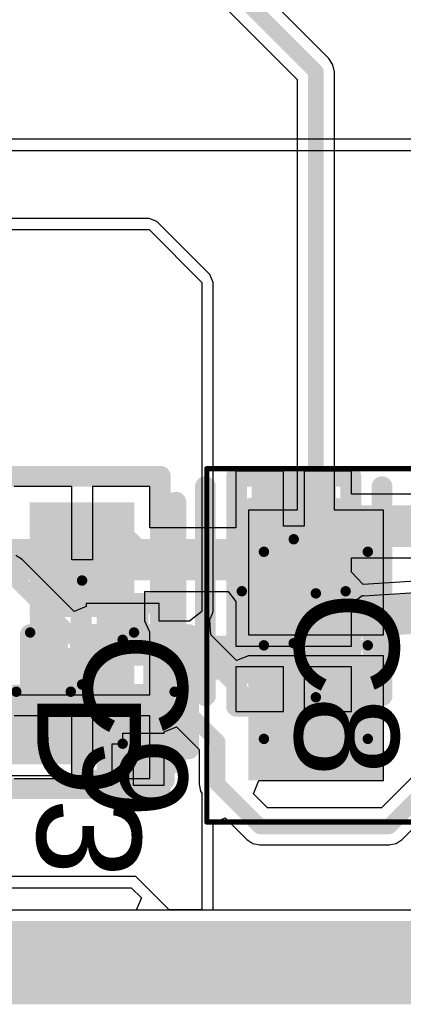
# Model space of a CAD drawing. Header units: millimetres. Extents: x 9.4 to 105.2, y 7.6 to 67.1.
# Tile 67 of 152: x 80.9 to 84.6, y 8 to 17.5. Entities that reach past the tile are written whole.
import ezdxf

# ---------------------------------------------------------------- set-up
doc = ezdxf.new("R2010")
doc.units = ezdxf.units.MM
for name, color, linetype in [('BottomLayer', 5, 'Continuous'), ('BottomOverlay', 54, 'Continuous'), ('BottomPaste', 16, 'Continuous'), ('BottomSolder', 6, 'Continuous'), ('KeepOutLayer', 6, 'Continuous'), ('Mechanical13', 56, 'Continuous'), ('Mechanical15', 56, 'Continuous'), ('Mechanical16', 56, 'Continuous'), ('Mechanical2', 216, 'Continuous'), ('Mechanical20', 56, 'Continuous'), ('Mechanical21', 56, 'Continuous'), ('Mechanical23', 56, 'Continuous'), ('Mechanical24', 56, 'Continuous'), ('Mechanical3', 76, 'Continuous'), ('Mechanical5', 56, 'Continuous'), ('TopLayer', 1, 'Continuous'), ('TopOverlay', 2, 'Continuous'), ('TopPaste', 8, 'Continuous'), ('TopSolder', 216, 'Continuous')]:
    doc.layers.add(name, color=color, linetype=linetype)
doc.styles.add('Arial', font='arial.ttf', dxfattribs={"height": 0.2})

msp = doc.modelspace()

# ---------------------------------------------------------------- hatches: boundary and pattern name
at = {"layer": 'BottomLayer'}
for points in [[(84.3249, 11.695), (83.2249, 11.695), (83.2249, 12.695), (84.3249, 12.695)], [(82.165, 11.799), (82.165, 11.299), (81.665, 11.299), (81.665, 11.799)], [(84.3249, 10.2951), (83.2249, 10.2951), (83.2249, 11.2951), (84.3249, 11.2951)], [(82.165, 10.799), (82.165, 10.299), (81.665, 10.299), (81.665, 10.799)]]:
    msp.add_hatch(color=5, dxfattribs=at).paths.add_polyline_path(points)
at = {"layer": 'BottomPaste'}
for points in [[(84.2749, 11.745), (83.2749, 11.745), (83.2749, 12.645), (84.2749, 12.645)], [(82.165, 11.799), (82.165, 11.299), (81.665, 11.299), (81.665, 11.799)], [(84.2749, 10.3451), (83.2749, 10.3451), (83.2749, 11.2451), (84.2749, 11.2451)], [(82.165, 10.799), (82.165, 10.299), (81.665, 10.299), (81.665, 10.799)]]:
    msp.add_hatch(color=16, dxfattribs=at).paths.add_polyline_path(points)
at = {"layer": 'BottomSolder'}
for points in [[(84.4249, 11.595), (83.1249, 11.595), (83.1249, 12.795), (84.4249, 12.795)], [(82.165, 11.799), (82.165, 11.299), (81.665, 11.299), (81.665, 11.799)], [(84.4249, 10.1951), (83.1249, 10.1951), (83.1249, 11.3951), (84.4249, 11.3951)], [(82.165, 10.799), (82.165, 10.299), (81.665, 10.299), (81.665, 10.799)]]:
    msp.add_hatch(color=6, dxfattribs=at).paths.add_polyline_path(points)
at = {"layer": 'TopLayer'}
for points in [[(83.9678, 13.0215), (83.9678, 12.2634), (83.1557, 12.2634), (83.1557, 13.0215)], [(82.0273, 12.8715), (82.0273, 11.7665), (81.0211, 11.7665), (81.0211, 12.8715)], [(83.9678, 11.7675), (83.9678, 11.0094), (83.1557, 11.0094), (83.1557, 11.7675)], [(82.0273, 11.4704), (82.0273, 10.3653), (81.0211, 10.3653), (81.0211, 11.4704)]]:
    msp.add_hatch(color=1, dxfattribs=at).paths.add_polyline_path(points)
at = {"layer": 'TopPaste'}
for points in [[(83.9678, 13.0215), (83.9678, 12.2634), (83.1557, 12.2634), (83.1557, 13.0215)], [(82.0273, 12.8715), (82.0273, 11.7665), (81.0211, 11.7665), (81.0211, 12.8715)], [(83.9678, 11.7675), (83.9678, 11.0094), (83.1557, 11.0094), (83.1557, 11.7675)], [(82.0273, 11.4704), (82.0273, 10.3653), (81.0211, 10.3653), (81.0211, 11.4704)]]:
    msp.add_hatch(color=8, dxfattribs=at).paths.add_polyline_path(points)
at = {"layer": 'TopSolder'}
for points in [[(83.9678, 13.0215), (83.9678, 12.2634), (83.1557, 12.2634), (83.1557, 13.0215)], [(82.0273, 12.8715), (82.0273, 11.7665), (81.0211, 11.7665), (81.0211, 12.8715)], [(83.9678, 11.7675), (83.9678, 11.0094), (83.1557, 11.0094), (83.1557, 11.7675)], [(82.0273, 11.4704), (82.0273, 10.3653), (81.0211, 10.3653), (81.0211, 11.4704)]]:
    msp.add_hatch(color=216, dxfattribs=at).paths.add_polyline_path(points)

# ---------------------------------------------------------------- linework, layer by layer
at = {"layer": 'BottomLayer'}
for p, q in [((82.5508, 17.984), (83.5965, 16.9384)), ((83.9011, 17.1384), (83.2251, 17.8144)), ((83.9398, 17.0805), (83.9011, 17.1384)), ((83.9534, 17.0123), (83.9398, 17.0805)), ((83.9534, 12.795), (83.9534, 17.0123)), ((83.5965, 16.9384), (83.5965, 12.795)), ((82.169, 15.6022), (80.2927, 15.6022)), ((82.2455, 15.5705), (82.169, 15.6022)), ((82.7535, 15.0625), (82.2455, 15.5705)), ((80.0083, 15.494), (82.169, 15.494)), ((82.169, 15.494), (82.677, 14.986)), ((82.7852, 14.986), (82.7535, 15.0625)), ((82.7535, 15.0625), (82.7535, 15.0625)), ((82.677, 14.986), (82.677, 11.8211)), ((82.7852, 11.8643), (82.7852, 14.986)), ((82.7852, 14.986), (82.7852, 14.986)), ((83.5965, 12.795), (83.1249, 12.795)), ((83.1249, 12.795), (83.1249, 11.595)), ((84.4249, 12.795), (83.9534, 12.795)), ((84.4249, 11.595), (84.4249, 12.795)), ((80.9459, 12.3212), (80.888, 12.3599)), ((81.4477, 11.8195), (80.9459, 12.3212)), ((81.565, 11.8681), (81.4477, 11.8195)), ((82.265, 11.899), (81.565, 11.899)), ((81.565, 11.899), (81.565, 11.8681)), ((82.265, 11.7274), (82.265, 11.899)), ((82.7852, 11.8211), (82.7852, 11.8643)), ((82.677, 11.8211), (82.558, 11.7274)), ((82.7535, 11.7445), (82.7845, 11.8083)), ((82.7613, 11.6274), (82.7535, 11.7445)), ((82.7826, 11.8148), (82.7852, 11.8211)), ((82.7845, 11.8083), (82.7826, 11.8148)), ((82.558, 11.7274), (82.265, 11.7274)), ((82.7669, 11.5924), (82.7613, 11.6274)), ((83.0113, 11.348), (82.7669, 11.5924)), ((83.1249, 11.595), (84.4249, 11.595)), ((83.1249, 11.3951), (83.0113, 11.348)), ((83.1249, 11.395), (83.1249, 11.3951)), ((84.4249, 11.395), (83.1249, 11.395)), ((84.4249, 10.1951), (84.4249, 11.395)), ((82.315, 10.6625), (82.4323, 10.7111)), ((82.4323, 10.7111), (82.651, 10.4925)), ((81.915, 10.549), (81.915, 10.649)), ((81.915, 10.649), (82.315, 10.649)), ((82.315, 10.649), (82.315, 10.6625)), ((81.815, 10.149), (81.815, 10.549)), ((81.815, 10.549), (81.915, 10.549)), ((82.315, 10.449), (82.015, 10.449)), ((82.015, 10.449), (82.015, 10.149)), ((82.315, 10.149), (82.315, 10.449)), ((82.651, 10.4925), (82.651, 10.16)), ((80.791, 10.2431), (81.515, 10.2431)), ((81.515, 10.2431), (81.515, 10.149)), ((84.7084, 10.2339), (84.4065, 9.932)), ((81.515, 10.149), (81.815, 10.149)), ((82.015, 10.149), (82.315, 10.149)), ((82.651, 10.16), (82.6646, 10.0917)), ((83.1737, 10.0681), (83.2263, 10.1951)), ((83.2263, 10.1951), (84.4249, 10.1951)), ((82.6646, 10.0917), (82.677, 10.0731)), ((82.677, 10.0731), (82.677, 8.9518)), ((83.3097, 9.932), (83.1737, 10.0681)), ((84.6066, 9.6274), (85.013, 10.0338)), ((84.4065, 9.932), (83.3097, 9.932)), ((82.7852, 9.7859), (82.9026, 9.8345)), ((82.7852, 8.9518), (82.7852, 9.7859)), ((82.9026, 9.8345), (83.1096, 9.6274)), ((83.1096, 9.6274), (83.1675, 9.5888)), ((83.1675, 9.5888), (83.2358, 9.5752)), ((83.2358, 9.5752), (84.4804, 9.5752)), ((84.4804, 9.5752), (84.5487, 9.5888)), ((84.5487, 9.5888), (84.6066, 9.6274)), ((82.042, 9.271), (76.6398, 9.271)), ((82.3612, 8.9518), (82.042, 9.271)), ((76.6398, 9.1628), (81.9972, 9.1628)), ((81.9972, 9.1628), (82.0947, 9.0652)), ((82.0947, 9.0652), (82.0461, 8.9479)), ((82.0461, 8.9479), (13.2991, 8.9479)), ((82.677, 8.9518), (82.3612, 8.9518)), ((82.7878, 8.9479), (82.7852, 8.9518)), ((101.2549, 8.9479), (82.7878, 8.9479))]:
    msp.add_line(p, q, dxfattribs=at)
for points, const_width in [([(82.677, 18.1102), (83.7749, 17.0123)], 0.15), ([(83.7749, 12.195), (83.7749, 17.0123)], 0.15), ([(80.8198, 12.195), (81.4832, 11.5316)], 0.15), ([(81.4832, 11.1506), (81.4832, 11.5316)], 0.15), ([(81.915, 11.549), (82.558, 11.549)], 0.15), ([(82.558, 11.549), (83.3119, 10.7951)], 0.15), ([(81.4832, 11.1506), (81.5848, 11.049)], 0.15), ([(81.5848, 11.049), (82.3468, 11.049)], 0.15), ([(82.3468, 11.049), (82.8294, 10.5664)], 0.15), ([(83.3119, 10.7951), (83.7749, 10.7951)], 0.15), ([(80.391, 10.549), (81.915, 10.549)], 0.4), ([(82.8294, 10.16), (82.8294, 10.5664)], 0.15), ([(82.8294, 10.16), (83.2358, 9.7536)], 0.15), ([(84.4804, 9.7536), (84.8868, 10.16)], 0.15), ([(83.2358, 9.7536), (84.4804, 9.7536)], 0.15)]:
    msp.add_lwpolyline(points, dxfattribs=dict(at, const_width=const_width))
for points, const_width in [([(83.7374, 17.0123, 1), (83.8124, 17.0123, 1)], 0.075), ([(83.7374, 17.0123, 1), (83.8124, 17.0123, 1)], 0.075), ([(83.7374, 12.195, 1), (83.8124, 12.195, 1)], 0.075), ([(81.4457, 11.5316, 1), (81.5207, 11.5316, 1)], 0.075), ([(81.4457, 11.5316, 1), (81.5207, 11.5316, 1)], 0.075), ([(81.8775, 11.549, 1), (81.9525, 11.549, 1)], 0.075), ([(82.5205, 11.549, 1), (82.5955, 11.549, 1)], 0.075), ([(82.5205, 11.549, 1), (82.5955, 11.549, 1)], 0.075), ([(81.4457, 11.1506, 1), (81.5207, 11.1506, 1)], 0.075), ([(81.4457, 11.1506, 1), (81.5207, 11.1506, 1)], 0.075), ([(81.5473, 11.049, 1), (81.6223, 11.049, 1)], 0.075), ([(81.5473, 11.049, 1), (81.6223, 11.049, 1)], 0.075), ([(82.3093, 11.049, 1), (82.3843, 11.049, 1)], 0.075), ([(82.3093, 11.049, 1), (82.3843, 11.049, 1)], 0.075), ([(83.2744, 10.7951, 1), (83.3494, 10.7951, 1)], 0.075), ([(83.2744, 10.7951, 1), (83.3494, 10.7951, 1)], 0.075), ([(83.7374, 10.7951, 1), (83.8124, 10.7951, 1)], 0.075), ([(81.815, 10.549, 1), (82.015, 10.549, 1)], 0.2), ([(82.7919, 10.5664, 1), (82.8669, 10.5664, 1)], 0.075), ([(82.7919, 10.5664, 1), (82.8669, 10.5664, 1)], 0.075), ([(82.7919, 10.16, 1), (82.8669, 10.16, 1)], 0.075), ([(82.7919, 10.16, 1), (82.8669, 10.16, 1)], 0.075), ([(83.1983, 9.7536, 1), (83.2733, 9.7536, 1)], 0.075), ([(83.1983, 9.7536, 1), (83.2733, 9.7536, 1)], 0.075), ([(84.4429, 9.7536, 1), (84.5179, 9.7536, 1)], 0.075), ([(84.4429, 9.7536, 1), (84.5179, 9.7536, 1)], 0.075)]:
    msp.add_lwpolyline(points, format="xyb", close=True, dxfattribs=dict(at, const_width=const_width))
at = {"layer": 'BottomOverlay'}
for points, const_width in [([(82.015, 12.374, 1), (81.765, 12.374, 1)], 0.25), ([(81.7025, 12.374, 1), (81.8275, 12.374, 1)], 0.125), ([(81.9525, 12.374, 1), (82.0775, 12.374, 1)], 0.125), ([(80.9757, 11.599, 1), (81.0757, 11.599, 1)], 0.1), ([(81.24, 11.599, 1), (81.34, 11.599, 1)], 0.1), ([(82.4997, 11.599, 1), (82.5997, 11.599, 1)], 0.1), ([(80.9757, 10.499, 1), (81.0757, 10.499, 1)], 0.1), ([(81.24, 10.499, 1), (81.34, 10.499, 1)], 0.1), ([(82.4997, 10.499, 1), (82.5997, 10.499, 1)], 0.1)]:
    msp.add_lwpolyline(points, format="xyb", close=True, dxfattribs=dict(at, const_width=const_width))
at = {"layer": 'BottomOverlay', "const_width": 0.2}
for points in [[(81.0257, 10.499), (81.0257, 11.599)], [(81.29, 10.499), (81.29, 11.599)], [(82.5497, 10.499), (82.5497, 11.599)]]:
    msp.add_lwpolyline(points, dxfattribs=at)
at = {"layer": 'KeepOutLayer'}
for points, const_width in [([(13.2857, 8.642), (101.2683, 8.642)], 0.4), ([(13.2814, 8.542), (101.2727, 8.542)], 0.2), ([(13.277, 8.242), (101.277, 8.242)], 0.4), ([(13.277, 8.342), (101.277, 8.342)], 0.2)]:
    msp.add_lwpolyline(points, dxfattribs=dict(at, const_width=const_width))
at = {"layer": 'Mechanical13', "const_width": 0.1}
for points in [[(83.2749, 10.5951), (83.2749, 12.395)], [(83.2749, 12.395), (84.2749, 12.395)], [(84.2749, 10.5951), (84.2749, 12.395)], [(83.2749, 10.5951), (84.2749, 10.5951)]]:
    msp.add_lwpolyline(points, dxfattribs=at)
at = {"layer": 'Mechanical13', "const_width": 0.05}
for points in [[(83.2499, 12.395, 1), (83.2999, 12.395, 1)], [(83.2499, 12.395, 1), (83.2999, 12.395, 1)], [(84.2499, 12.395, 1), (84.2999, 12.395, 1)], [(84.2499, 12.395, 1), (84.2999, 12.395, 1)], [(83.2499, 10.5951, 1), (83.2999, 10.5951, 1)], [(83.2499, 10.5951, 1), (83.2999, 10.5951, 1)], [(84.2499, 10.5951, 1), (84.2999, 10.5951, 1)], [(84.2499, 10.5951, 1), (84.2999, 10.5951, 1)]]:
    msp.add_lwpolyline(points, format="xyb", close=True, dxfattribs=at)
at = {"layer": 'Mechanical15'}
for points, const_width in [([(82.725, 9.795), (82.725, 13.195)], 0.05), ([(82.725, 13.195), (84.8249, 13.195)], 0.05), ([(83.7749, 10.9951), (83.7749, 11.995)], 0.1), ([(83.2749, 11.495), (84.2749, 11.495)], 0.1), ([(82.725, 9.795), (84.8249, 9.795)], 0.05)]:
    msp.add_lwpolyline(points, dxfattribs=dict(at, const_width=const_width))
for points, const_width in [([(82.7125, 13.195, 1), (82.7375, 13.195, 1)], 0.025), ([(82.7125, 13.195, 1), (82.7375, 13.195, 1)], 0.025), ([(83.7499, 11.995, 1), (83.7999, 11.995, 1)], 0.05), ([(83.2499, 11.495, 1), (83.2999, 11.495, 1)], 0.05), ([(84.2499, 11.495, 1), (84.2999, 11.495, 1)], 0.05), ([(83.7499, 10.9951, 1), (83.7999, 10.9951, 1)], 0.05), ([(82.7125, 9.795, 1), (82.7375, 9.795, 1)], 0.025), ([(82.7125, 9.795, 1), (82.7375, 9.795, 1)], 0.025)]:
    msp.add_lwpolyline(points, format="xyb", close=True, dxfattribs=dict(at, const_width=const_width))
at = {"layer": 'Mechanical16', "const_width": 0.1}
for points in [[(83.5618, 11.5154), (83.5618, 12.5154)], [(81.5242, 11.1184), (81.5242, 12.1184)], [(83.0618, 12.0155), (84.0618, 12.0155)], [(81.0243, 11.6184), (82.0243, 11.6184)]]:
    msp.add_lwpolyline(points, dxfattribs=at)
at = {"layer": 'Mechanical16', "const_width": 0.05}
for points in [[(83.5368, 12.5154, 1), (83.5868, 12.5154, 1)], [(81.4992, 12.1184, 1), (81.5492, 12.1184, 1)], [(83.0368, 12.0155, 1), (83.0868, 12.0155, 1)], [(84.0368, 12.0155, 1), (84.0868, 12.0155, 1)], [(80.9993, 11.6184, 1), (81.0493, 11.6184, 1)], [(81.9993, 11.6184, 1), (82.0493, 11.6184, 1)], [(83.5368, 11.5154, 1), (83.5868, 11.5154, 1)], [(81.4992, 11.1184, 1), (81.5492, 11.1184, 1)]]:
    msp.add_lwpolyline(points, format="xyb", close=True, dxfattribs=at)
at = {"layer": 'Mechanical2', "const_width": 0.2}
for points in [[(83.1618, 11.2155), (83.1618, 12.8155)], [(83.1618, 12.8155), (83.9618, 12.8155)], [(83.9618, 11.2155), (83.9618, 12.8155)], [(81.1242, 12.4184), (81.9242, 12.4184)], [(81.1242, 10.8184), (81.1242, 12.4184)], [(81.9242, 10.8184), (81.9242, 12.4184)], [(83.1618, 11.2155), (83.9618, 11.2155)], [(81.1242, 10.8184), (81.9242, 10.8184)]]:
    msp.add_lwpolyline(points, dxfattribs=at)
at = {"layer": 'Mechanical2', "const_width": 0.1}
for points in [[(83.1118, 12.8155, 1), (83.2118, 12.8155, 1)], [(83.1118, 12.8155, 1), (83.2118, 12.8155, 1)], [(83.9118, 12.8155, 1), (84.0118, 12.8155, 1)], [(83.9118, 12.8155, 1), (84.0118, 12.8155, 1)], [(81.0742, 12.4184, 1), (81.1742, 12.4184, 1)], [(81.0742, 12.4184, 1), (81.1742, 12.4184, 1)], [(81.8742, 12.4184, 1), (81.9742, 12.4184, 1)], [(81.8742, 12.4184, 1), (81.9742, 12.4184, 1)], [(83.1118, 11.2155, 1), (83.2118, 11.2155, 1)], [(83.1118, 11.2155, 1), (83.2118, 11.2155, 1)], [(83.9118, 11.2155, 1), (84.0118, 11.2155, 1)], [(83.9118, 11.2155, 1), (84.0118, 11.2155, 1)], [(81.0742, 10.8184, 1), (81.1742, 10.8184, 1)], [(81.0742, 10.8184, 1), (81.1742, 10.8184, 1)], [(81.8742, 10.8184, 1), (81.9742, 10.8184, 1)], [(81.8742, 10.8184, 1), (81.9742, 10.8184, 1)]]:
    msp.add_lwpolyline(points, format="xyb", close=True, dxfattribs=at)
at = {"layer": 'Mechanical20', "const_width": 0.2}
for points in [[(81.515, 10.199), (81.515, 11.899)], [(81.515, 11.899), (82.315, 11.899)], [(82.315, 10.199), (82.315, 11.899)], [(81.515, 10.199), (82.315, 10.199)]]:
    msp.add_lwpolyline(points, dxfattribs=at)
at = {"layer": 'Mechanical20', "const_width": 0.1}
for points in [[(81.465, 11.899, 1), (81.565, 11.899, 1)], [(81.465, 11.899, 1), (81.565, 11.899, 1)], [(82.265, 11.899, 1), (82.365, 11.899, 1)], [(82.265, 11.899, 1), (82.365, 11.899, 1)], [(81.465, 10.199, 1), (81.565, 10.199, 1)], [(81.465, 10.199, 1), (81.565, 10.199, 1)], [(82.265, 10.199, 1), (82.365, 10.199, 1)], [(82.265, 10.199, 1), (82.365, 10.199, 1)]]:
    msp.add_lwpolyline(points, format="xyb", close=True, dxfattribs=at)
at = {"layer": 'Mechanical21', "const_width": 0.2}
for points in [[(81.515, 10.199), (81.515, 11.899)], [(81.515, 11.899), (82.315, 11.899)], [(82.315, 10.199), (82.315, 11.899)], [(81.515, 10.199), (82.315, 10.199)]]:
    msp.add_lwpolyline(points, dxfattribs=at)
at = {"layer": 'Mechanical21', "const_width": 0.1}
for points in [[(81.465, 11.899, 1), (81.565, 11.899, 1)], [(81.465, 11.899, 1), (81.565, 11.899, 1)], [(82.265, 11.899, 1), (82.365, 11.899, 1)], [(82.265, 11.899, 1), (82.365, 11.899, 1)], [(81.465, 10.199, 1), (81.565, 10.199, 1)], [(81.465, 10.199, 1), (81.565, 10.199, 1)], [(82.265, 10.199, 1), (82.365, 10.199, 1)], [(82.265, 10.199, 1), (82.365, 10.199, 1)]]:
    msp.add_lwpolyline(points, format="xyb", close=True, dxfattribs=at)
at = {"layer": 'Mechanical23', "const_width": 0.2}
for points in [[(81.615, 10.499), (81.615, 11.599)], [(81.615, 11.599), (82.215, 11.599)], [(82.215, 10.499), (82.215, 11.599)], [(81.615, 10.499), (82.215, 10.499)]]:
    msp.add_lwpolyline(points, dxfattribs=at)
at = {"layer": 'Mechanical23', "const_width": 0.1}
for points in [[(81.565, 11.599, 1), (81.665, 11.599, 1)], [(81.565, 11.599, 1), (81.665, 11.599, 1)], [(82.165, 11.599, 1), (82.265, 11.599, 1)], [(82.165, 11.599, 1), (82.265, 11.599, 1)], [(81.565, 10.499, 1), (81.665, 10.499, 1)], [(81.565, 10.499, 1), (81.665, 10.499, 1)], [(82.165, 10.499, 1), (82.265, 10.499, 1)], [(82.165, 10.499, 1), (82.265, 10.499, 1)]]:
    msp.add_lwpolyline(points, format="xyb", close=True, dxfattribs=at)
at = {"layer": 'Mechanical24', "const_width": 0.1}
for points in [[(81.915, 10.549), (81.915, 11.549)], [(79.891, 11.049), (80.891, 11.049)], [(81.415, 11.049), (82.415, 11.049)]]:
    msp.add_lwpolyline(points, dxfattribs=at)
at = {"layer": 'Mechanical24', "const_width": 0.05}
for points in [[(81.89, 11.549, 1), (81.94, 11.549, 1)], [(80.866, 11.049, 1), (80.916, 11.049, 1)], [(81.39, 11.049, 1), (81.44, 11.049, 1)], [(82.39, 11.049, 1), (82.44, 11.049, 1)], [(81.89, 10.549, 1), (81.94, 10.549, 1)]]:
    msp.add_lwpolyline(points, format="xyb", close=True, dxfattribs=at)
at = {"layer": 'Mechanical3', "const_width": 0.2}
for points in [[(80.7712, 13.1215), (82.2774, 13.1215)], [(82.2774, 10.1153), (82.2774, 13.1215)], [(83.0118, 10.9094), (83.0118, 13.1215)], [(83.0118, 13.1215), (84.1118, 13.1215)], [(84.1118, 10.9094), (84.1118, 13.1215)], [(83.0118, 10.9094), (84.1118, 10.9094)], [(80.7712, 10.1153), (82.2774, 10.1153)]]:
    msp.add_lwpolyline(points, dxfattribs=at)
at = {"layer": 'Mechanical3', "const_width": 0.1}
for points in [[(82.2274, 13.1215, 1), (82.3274, 13.1215, 1)], [(82.2274, 13.1215, 1), (82.3274, 13.1215, 1)], [(82.9618, 13.1215, 1), (83.0618, 13.1215, 1)], [(82.9618, 13.1215, 1), (83.0618, 13.1215, 1)], [(84.0618, 13.1215, 1), (84.1618, 13.1215, 1)], [(84.0618, 13.1215, 1), (84.1618, 13.1215, 1)], [(82.9618, 10.9094, 1), (83.0618, 10.9094, 1)], [(82.9618, 10.9094, 1), (83.0618, 10.9094, 1)], [(84.0618, 10.9094, 1), (84.1618, 10.9094, 1)], [(84.0618, 10.9094, 1), (84.1618, 10.9094, 1)], [(82.2274, 10.1153, 1), (82.3274, 10.1153, 1)], [(82.2274, 10.1153, 1), (82.3274, 10.1153, 1)]]:
    msp.add_lwpolyline(points, format="xyb", close=True, dxfattribs=at)
at = {"layer": 'Mechanical5', "const_width": 0.2}
for points in [[(80.7712, 13.1215), (82.2774, 13.1215)], [(82.2774, 10.1153), (82.2774, 13.1215)], [(83.0118, 10.9094), (83.0118, 13.1215)], [(83.0118, 13.1215), (84.1118, 13.1215)], [(84.1118, 10.9094), (84.1118, 13.1215)], [(83.0118, 10.9094), (84.1118, 10.9094)], [(80.7712, 10.1153), (82.2774, 10.1153)]]:
    msp.add_lwpolyline(points, dxfattribs=at)
at = {"layer": 'Mechanical5', "const_width": 0.1}
for points in [[(82.2274, 13.1215, 1), (82.3274, 13.1215, 1)], [(82.2274, 13.1215, 1), (82.3274, 13.1215, 1)], [(82.9618, 13.1215, 1), (83.0618, 13.1215, 1)], [(82.9618, 13.1215, 1), (83.0618, 13.1215, 1)], [(84.0618, 13.1215, 1), (84.1618, 13.1215, 1)], [(84.0618, 13.1215, 1), (84.1618, 13.1215, 1)], [(82.9618, 10.9094, 1), (83.0618, 10.9094, 1)], [(82.9618, 10.9094, 1), (83.0618, 10.9094, 1)], [(84.0618, 10.9094, 1), (84.1618, 10.9094, 1)], [(84.0618, 10.9094, 1), (84.1618, 10.9094, 1)], [(82.2274, 10.1153, 1), (82.3274, 10.1153, 1)], [(82.2274, 10.1153, 1), (82.3274, 10.1153, 1)]]:
    msp.add_lwpolyline(points, format="xyb", close=True, dxfattribs=at)
at = {"layer": 'TopLayer'}
for p, q in [((85.1049, 16.3642), (77.216, 16.3642)), ((77.216, 16.256), (85.1049, 16.256)), ((83.4618, 13.1715), (83.0057, 13.1715)), ((83.0057, 13.1715), (83.0057, 12.6249)), ((83.4618, 12.6424), (83.4618, 13.1715)), ((84.1178, 13.1715), (83.6618, 13.1715)), ((83.6618, 13.1715), (83.6618, 12.6424)), ((84.1178, 12.9483), (84.1178, 13.1715)), ((81.4242, 13.0215), (80.8711, 13.0215)), ((81.4242, 12.319), (81.4242, 13.0215)), ((82.1773, 13.0215), (81.6242, 13.0215)), ((81.6242, 13.0215), (81.6242, 12.319)), ((82.1773, 12.6249), (82.1773, 13.0215)), ((84.7787, 12.9483), (84.1178, 12.9483)), ((83.0057, 12.6249), (82.1773, 12.6249)), ((83.6618, 12.6424), (83.4618, 12.6424)), ((81.6242, 12.319), (81.4242, 12.319)), ((84.1178, 12.1999), (84.1178, 12.3366)), ((84.1178, 12.3366), (84.9054, 12.3366)), ((84.231, 12.08), (84.1178, 12.1999)), ((85.9809, 12.1939), (84.231, 12.08)), ((84.238, 11.9719), (85.988, 12.0859)), ((82.1273, 11.7267), (82.1273, 12.0131)), ((82.1273, 12.0131), (82.9299, 12.0131)), ((82.9299, 12.0131), (83.0057, 11.9175)), ((84.1451, 11.9174), (84.2211, 11.9748)), ((84.2211, 11.9748), (84.2279, 11.9718)), ((84.2279, 11.9718), (84.2329, 11.9737)), ((84.2329, 11.9737), (84.238, 11.9719)), ((83.0057, 11.9175), (83.0057, 11.8861)), ((83.0057, 11.8861), (83.0057, 11.4884)), ((84.1178, 11.4884), (84.1178, 11.8791)), ((84.1178, 11.8791), (84.1179, 11.8791)), ((84.1179, 11.8791), (84.1451, 11.9174)), ((82.1773, 11.6204), (82.1273, 11.7267)), ((82.1773, 11.0178), (82.1773, 11.6204)), ((83.0057, 11.4884), (83.5618, 11.4884)), ((83.5618, 11.4884), (84.1178, 11.4884)), ((83.4618, 11.2884), (83.0057, 11.2884)), ((83.0057, 11.2884), (83.0057, 10.8594)), ((83.4618, 10.8594), (83.4618, 11.2884)), ((84.1178, 11.2884), (83.6618, 11.2884)), ((83.6618, 11.2884), (83.6618, 10.8594)), ((84.1178, 10.8594), (84.1178, 11.2884)), ((80.8711, 11.0178), (81.5242, 11.0178)), ((81.5242, 11.0178), (82.1773, 11.0178)), ((81.4242, 10.8178), (80.8711, 10.8178)), ((81.4242, 10.2153), (81.4242, 10.8178)), ((82.1773, 10.8178), (81.6242, 10.8178)), ((81.6242, 10.8178), (81.6242, 10.2153)), ((82.1773, 10.2153), (82.1773, 10.8178)), ((83.0057, 10.8594), (83.4618, 10.8594)), ((83.6618, 10.8594), (84.1178, 10.8594)), ((80.8711, 10.2153), (81.4242, 10.2153)), ((81.6242, 10.2153), (82.1773, 10.2153)), ((86.3537, 8.9479), (75.5488, 8.9479))]:
    msp.add_line(p, q, dxfattribs=at)
at = {"layer": 'TopLayer', "const_width": 0.4}
for points in [[(83.2114, 12.319), (83.5348, 12.6424)], [(83.5348, 12.6424), (83.5618, 12.6424)], [(83.5618, 12.6424), (84.9054, 12.6424)], [(79.4336, 12.319), (81.5242, 12.319)], [(81.5242, 12.319), (83.2114, 12.319)], [(83.638, 11.7348), (86.9277, 11.9491)], [(83.5618, 11.3884), (83.638, 11.7348)], [(82.296, 10.9178), (82.7666, 11.3884)], [(82.7666, 11.3884), (83.5618, 11.3884)], [(79.4336, 10.9178), (81.5242, 10.9178)], [(81.5242, 10.9178), (82.296, 10.9178)]]:
    msp.add_lwpolyline(points, dxfattribs=at)
at = {"layer": 'TopLayer', "const_width": 0.2}
for points in [[(83.4348, 12.6424, 1), (83.6348, 12.6424, 1)], [(83.4348, 12.6424, 1), (83.6348, 12.6424, 1)], [(83.4618, 12.6424, 1), (83.6618, 12.6424, 1)], [(83.4618, 12.6424, 1), (83.6618, 12.6424, 1)], [(81.4242, 12.319, 1), (81.6242, 12.319, 1)], [(81.4242, 12.319, 1), (81.6242, 12.319, 1)], [(83.1114, 12.319, 1), (83.3114, 12.319, 1)], [(83.1114, 12.319, 1), (83.3114, 12.319, 1)], [(83.538, 11.7348, 1), (83.738, 11.7348, 1)], [(83.538, 11.7348, 1), (83.738, 11.7348, 1)], [(82.6666, 11.3884, 1), (82.8666, 11.3884, 1)], [(82.6666, 11.3884, 1), (82.8666, 11.3884, 1)], [(83.4618, 11.3884, 1), (83.6618, 11.3884, 1)], [(83.4618, 11.3884, 1), (83.6618, 11.3884, 1)], [(81.4242, 10.9178, 1), (81.6242, 10.9178, 1)], [(81.4242, 10.9178, 1), (81.6242, 10.9178, 1)], [(82.196, 10.9178, 1), (82.396, 10.9178, 1)], [(82.196, 10.9178, 1), (82.396, 10.9178, 1)]]:
    msp.add_lwpolyline(points, format="xyb", close=True, dxfattribs=at)
at = {"layer": 'TopOverlay', "const_width": 0.2}
for points in [[(82.7118, 11.0094), (82.7118, 13.0215)], [(84.4118, 11.0094), (84.4118, 13.0215)], [(82.4274, 10.3653), (82.4274, 12.8716)]]:
    msp.add_lwpolyline(points, dxfattribs=at)
at = {"layer": 'TopOverlay', "const_width": 0.1}
for points in [[(82.6618, 13.0215, 1), (82.7618, 13.0215, 1)], [(84.3618, 13.0215, 1), (84.4618, 13.0215, 1)], [(82.3774, 12.8716, 1), (82.4774, 12.8716, 1)], [(82.6618, 11.0094, 1), (82.7618, 11.0094, 1)], [(84.3618, 11.0094, 1), (84.4618, 11.0094, 1)], [(82.3774, 10.3653, 1), (82.4774, 10.3653, 1)]]:
    msp.add_lwpolyline(points, format="xyb", close=True, dxfattribs=at)

# ---------------------------------------------------------------- texts
at = {"layer": 'Mechanical20', "style": 'Arial', "text_generation_flag": 2}
msp.add_text('D3', height=1, rotation=90, dxfattribs=at).set_placement((82.0921, 11.049))
at = {"layer": 'Mechanical5', "style": 'Arial'}
for s, p in [('C8', (83.5729, 12.0155)), ('C9', (81.5354, 11.6184))]:
    msp.add_text(s, height=1, rotation=270, dxfattribs=at).set_placement(p)

doc.saveas('drawing.dxf')
